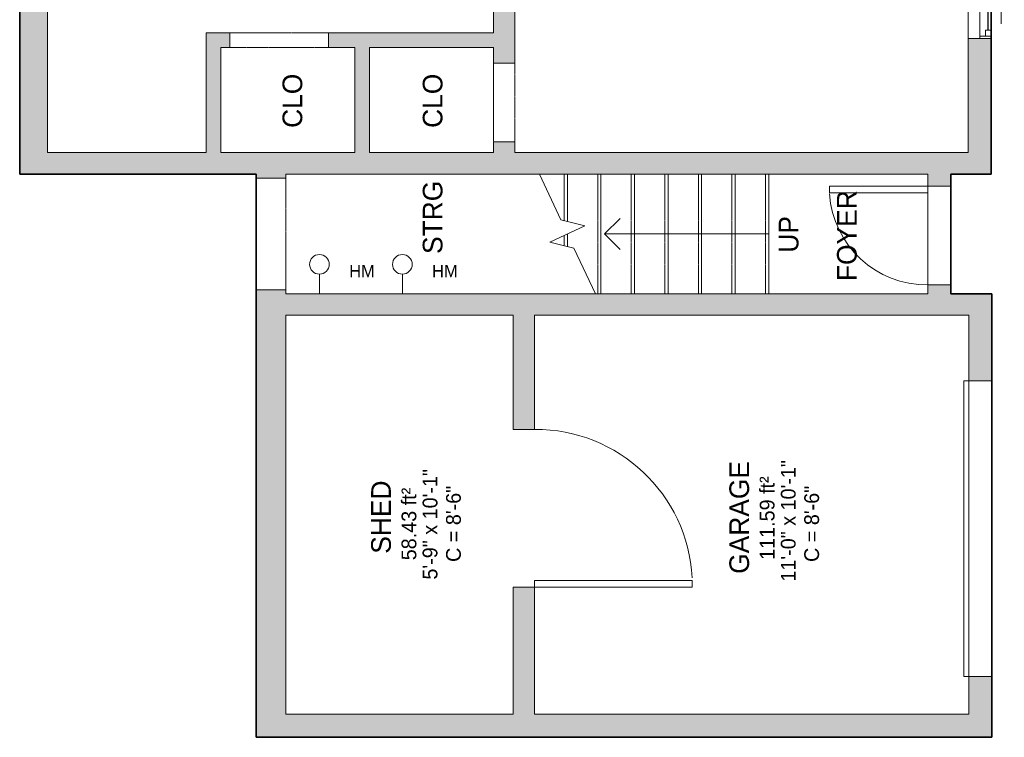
# Model space of a CAD drawing. Header units: inches. Extents: x -863 to 790, y -1032 to 1262.
# Tile 3 of 8: x -138 to 161, y -382 to -164. Entities that reach past the tile are written whole.
import ezdxf

# ---------------------------------------------------------------- set-up
doc = ezdxf.new("R2010")
doc.units = ezdxf.units.IN
doc.header["$MEASUREMENT"] = 0
doc.linetypes.add('Dash', pattern=[0.23622, 0.11811, -0.11811])
doc.linetypes.add('Overhead', pattern=[0.15625, 0.09375, -0.0625])
for name, color, linetype, lineweight in [('A-ANNO-NOTE', 131, 'Continuous', 9), ('A-AREA-IDEN', 2, 'Continuous', 9), ('A-DETL', 90, 'Continuous', 9), ('A-DETL-GENF', 92, 'Overhead', 9), ('A-DETL-MEDM', 90, 'Continuous', 9), ('A-DOOR', 31, 'Continuous', 9), ('A-FLOR', 192, 'Continuous', 9), ('A-GLAZ', 151, 'Continuous', 9), ('A-WALL', 90, 'Continuous', 9), ('A-WALL-PATT', 111, 'Continuous', 9), ('M-EQPM', 90, 'Continuous', 9), ('S-STRS', 90, 'Continuous', 9), ('S-STRS-ANNO', 90, 'Continuous', 9), ('S-STRS-IDEN', 31, 'Continuous', 9), ('S-STRS-MBND', 31, 'Continuous', 9)]:
    doc.layers.add(name, color=color, linetype=linetype, lineweight=lineweight)
doc.styles.add('Inter', font='txt', dxfattribs={"height": 6})
doc.styles.add('Inter_1', font='txt', dxfattribs={"height": 3.75})
doc.styles.add('Inter_2', font='txt', dxfattribs={"height": 4.5})
doc.styles.add('Inter_B', font='txt', dxfattribs={"height": 6})

# ---------------------------------------------------------------- blocks, each defined once
blk = doc.blocks.new('Planitar - Single Door_Flush Panel - 2_-6_ x 6_-8_-4186645-Unit 3234 b')
at = {"layer": 'A-DOOR', "lineweight": 18}
for p, q in [((12.99, 3.5), (12.99, 33.5)), ((15, 33.5), (12.99, 33.5)), ((15, 3.5), (15, 33.5)), ((15, 3.5), (12.99, 3.5))]:
    blk.add_line(p, q, dxfattribs=at)
at = {"layer": 'A-DOOR'}
blk.add_arc((14.77, 3.8), 29.77, 93.991, 180.5775, dxfattribs=at)
blk = doc.blocks.new('Planitar - Single Door_Flush Panel - 4_ x 7_ 11_-4186745-Unit 3234 b')
at = {"layer": 'A-DOOR', "lineweight": 18}
for p, q in [((21.99, 3.25), (21.99, 51.25)), ((24, 51.25), (21.99, 51.25)), ((24, 3.25), (24, 51.25)), ((24, 3.25), (21.99, 3.25))]:
    blk.add_line(p, q, dxfattribs=at)
at = {"layer": 'A-DOOR'}
blk.add_arc((23.77, 3.55), 47.77, 93.138, 180.3599, dxfattribs=at)
blk = doc.blocks.new('Planitar - Opening - 2_-0_ x 6_-8_-4186835-Unit 3234 b')
at = {"layer": 'A-DETL-GENF'}
for p, q in [((11.68, 3.25), (-12.32, 3.25)), ((-12.32, -3.25), (11.68, -3.25))]:
    blk.add_line(p, q, dxfattribs=at)
at = {"layer": 'A-DETL-MEDM'}
for p, q in [((-12.32, 3.25), (-12.32, -3.25)), ((11.68, -3.25), (11.68, 3.25))]:
    blk.add_line(p, q, dxfattribs=at)
blk = doc.blocks.new('Planitar - Opening - 2_-6_ x 6_-8_-4186943-Unit 3234 b')
at = {"layer": 'A-DETL-GENF'}
for p, q in [((14.68, 2.25), (-15.32, 2.25)), ((-15.32, -2.25), (14.68, -2.25))]:
    blk.add_line(p, q, dxfattribs=at)
at = {"layer": 'A-DETL-MEDM'}
for p, q in [((-15.32, 2.25), (-15.32, -2.25)), ((14.68, -2.25), (14.68, 2.25))]:
    blk.add_line(p, q, dxfattribs=at)
blk = doc.blocks.new('Planitar - Garage Door - 7_ - 6_ x 6_ 8_-4309824-Unit 3234 b')
at = {"layer": 'A-DOOR', "linetype": 'Dash', "lineweight": 18}
for p, q in [((-45, -3.63), (-45, 3.37)), ((-45, 3.37), (45, 3.37)), ((45, 3.37), (45, -3.63)), ((45, -3.63), (-45, -3.63))]:
    blk.add_line(p, q, dxfattribs=at)
at = {"layer": 'A-DOOR', "lineweight": 18}
for p, q in [((45, -3.63), (-45, -3.63)), ((-45, -3.63), (-45, -5.2)), ((-45, -5.2), (45, -5.2)), ((45, -5.2), (45, -3.63))]:
    blk.add_line(p, q, dxfattribs=at)
blk = doc.blocks.new('Plan-Double-Sliding - Default 1-4324729-Unit 3234 b')
at = {"layer": 'A-GLAZ'}
for p, q in [((-17, 6.65625), (17, 6.65625)), ((-16.25, 3.15625), (-0.875, 3.15625)), ((0.875, 3.15625), (14.5, 3.15625)), ((17, -0.34375), (-17, -0.34375)), ((-14.5, -0.34375), (-0.875, -0.34375)), ((-4.5, -3.34375), (-6.5, -2.34375)), ((0.875, -0.34375), (16.25, -0.34375)), ((4.5, -3.34375), (6.5, -2.34375)), ((-4.5, -3.34375), (-12.5, -3.34375)), ((-4.5, -3.34375), (-6.5, -4.34375)), ((4.5, -3.34375), (6.5, -4.34375)), ((4.5, -3.34375), (12.5, -3.34375))]:
    blk.add_line(p, q, dxfattribs=at)
at = {"layer": 'A-GLAZ', "lineweight": 18}
for p, q in [((-17, -0.34375), (-17, 6.65625)), ((17, 6.65625), (17, -0.34375)), ((-17, 3.15625), (-16.25, 3.15625)), ((-16.25, -0.34375), (-16.25, 3.15625)), ((-0.875, 3.15625), (0.875, 3.15625)), ((-0.875, 3.15625), (-0.875, -0.34375)), ((0.875, -0.34375), (0.875, 3.15625)), ((14.5, 3.15625), (17, 3.15625)), ((14.5, 1.40625), (14.5, 3.15625)), ((16.25, -0.34375), (16.25, 3.15625)), ((-14.5, 1.40625), (-16.25, 1.40625)), ((-14.5, -0.34375), (-14.5, 1.40625)), ((0.875, 1.40625), (-0.875, 1.40625)), ((16.25, 1.40625), (14.5, 1.40625)), ((-17, -0.34375), (-14.5, -0.34375)), ((-0.875, -0.34375), (0.875, -0.34375)), ((16.25, -0.34375), (17, -0.34375))]:
    blk.add_line(p, q, dxfattribs=at)
at = {"layer": 'A-GLAZ', "lineweight": 25}
for p, q in [((-14.5, 0.53125), (-0.875, 0.53125)), ((0.875, 2.28125), (14.5, 2.28125))]:
    blk.add_line(p, q, dxfattribs=at)
blk = doc.blocks.new('Planitar - Opening - 2_-10_ x 6_-8_-4309421-Unit 3234 b')
at = {"layer": 'A-DETL-GENF'}
for p, q in [((16.68, 4.5), (-17.32, 4.5)), ((-17.32, -4.5), (16.68, -4.5))]:
    blk.add_line(p, q, dxfattribs=at)
at = {"layer": 'A-DETL-MEDM'}
for p, q in [((-17.32, 4.5), (-17.32, -4.5)), ((16.68, -4.5), (16.68, 4.5))]:
    blk.add_line(p, q, dxfattribs=at)
blk = doc.blocks.new('Hydro Meter - Default 1-3380297-Unit 3234 b')
at = {"layer": 'M-EQPM'}
blk.add_line((0, 0), (0, 6), dxfattribs=at)
blk.add_circle((0, 9), 3, dxfattribs=at)

msp = doc.modelspace()

# ---------------------------------------------------------------- hatches: boundary and pattern name
at = {"layer": 'A-WALL-PATT'}
h = msp.add_hatch(color=9, dxfattribs=at)
h.paths.add_polyline_path([(-129.98, -210.78), (-129.98, -153.53), (-138.48, -153.53), (-138.48, -210.78)], flags=0)
h.paths.add_polyline_path([(-138.48, -119.53), (-129.98, -119.53), (-129.98, -111.03), (-138.48, -111.03)], flags=0)
h.paths.add_polyline_path([(-129.98, -77.03), (-129.98, -38.28), (-138.48, -38.28), (-138.48, -77.03)], flags=0)
h.paths.add_polyline_path([(-138.48, -16.28), (-129.98, -16.28), (-129.98, 43.72), (-138.48, 43.72), (-138.48, 23.36)], flags=0)
h.paths.add_polyline_path([(-138.48, 77.72), (-129.98, 77.72), (-129.98, 88.22), (-138.48, 88.22)], flags=0)
h.paths.add_polyline_path([(-129.98, 116.22), (-129.98, 152.97), (-138.48, 152.97), (-138.48, 116.22)], flags=0)
h.paths.add_polyline_path([(-138.48, 194.97), (-129.98, 194.97), (-129.98, 298.47), (-138.48, 298.47)], flags=0)
h.paths.add_polyline_path([(-129.98, 340.47), (-129.98, 372.16), (-138.48, 372.16), (-138.48, 340.47)], flags=0)
h.paths.add_polyline_path([(-138.48, 408.16), (-129.98, 408.16), (-129.98, 424.72), (-138.48, 424.72), (-138.48, 421.83)], flags=0)
h.paths.add_polyline_path([(-138.48, 472.72), (-129.98, 472.72), (-129.98, 493.22), (-138.48, 493.22)], flags=0)
h = msp.add_hatch(color=9, dxfattribs=at)
h.paths.add_polyline_path([(157.27, -210.78), (157.27, -169.53), (150.27, -169.53), (150.27, -210.78)], flags=0)
h.paths.add_polyline_path([(157.27, -135.53), (157.27, -45.53), (150.27, -45.53), (150.27, -135.53)], flags=0)
h.paths.add_polyline_path([(157.27, -11.53), (157.27, 8.47), (150.27, 8.47), (150.27, -11.53)], flags=0)
h.paths.add_polyline_path([(157.27, 42.47), (157.27, 55.97), (150.27, 55.97), (150.27, 42.47)], flags=0)
h.paths.add_polyline_path([(157.27, 85.97), (157.27, 95.47), (150.27, 95.47), (150.27, 85.97)], flags=0)
h.paths.add_polyline_path([(157.27, 123.47), (157.27, 226.97), (150.27, 226.97), (150.27, 123.47)], flags=0)
h.paths.add_polyline_path([(157.27, 268.97), (157.27, 307.47), (150.27, 307.47), (150.27, 268.97)], flags=0)
h.paths.add_polyline_path([(150.27, 349.47), (157.27, 349.47), (157.27, 368.47), (150.27, 368.47), (150.27, 366.22)], flags=0)
h = msp.add_hatch(color=9, dxfattribs=at)
h.paths.add_polyline_path([(12.27, -204.28), (12.27, -201.03), (5.77, -201.03), (5.77, -204.28)], flags=0)
h.paths.add_polyline_path([(5.77, -177.03), (12.27, -177.03), (12.27, 188.22), (5.77, 188.22), (5.77, -172.28)], flags=0)
for points in [[(-77.23, -204.28), (-77.23, -167.78), (-81.73, -167.78), (-81.73, -204.28)], [(-31.98, -204.28), (-31.98, -172.28), (-36.48, -172.28), (-36.48, -204.28)], [(138.02, -210.78), (150.27, -210.78), (150.27, -204.28), (-129.98, -204.28), (-129.98, -210.78), (66.99, -210.78)], [(150.52, -253.78), (150.52, -247.28), (-57.48, -247.28), (-57.48, -253.78), (18.27, -253.78)], [(150.52, -382.28), (150.52, -375.28), (-66.48, -375.28), (-66.48, -382.28), (-48.35, -382.28)]]:
    msp.add_hatch(color=9, dxfattribs=at).paths.add_polyline_path(points, flags=0)
h = msp.add_hatch(color=9, dxfattribs=at)
h.paths.add_polyline_path([(5.77, -172.28), (5.77, -167.78), (-44.48, -167.78), (-44.48, -172.28), (-31.98, -172.28)], flags=0)
h.paths.add_polyline_path([(-74.48, -172.28), (-74.48, -167.78), (-77.23, -167.78), (-77.23, -172.28)], flags=0)
h = msp.add_hatch(color=9, dxfattribs=at)
h.paths.add_polyline_path([(-66.48, -375.28), (-57.48, -375.28), (-57.48, -246.03), (-66.48, -246.03)], flags=0)
h.paths.add_polyline_path([(-66.48, -212.03), (-57.48, -212.03), (-57.48, -210.78), (-66.48, -210.78)], flags=0)
h = msp.add_hatch(color=9, dxfattribs=at)
h.paths.add_polyline_path([(138.02, -247.28), (145.02, -247.28), (145.02, -244.53), (138.02, -244.53)], flags=0)
h.paths.add_polyline_path([(145.02, -214.53), (145.02, -210.78), (138.02, -210.78), (138.02, -214.53)], flags=0)
h = msp.add_hatch(color=9, dxfattribs=at)
h.paths.add_polyline_path([(150.52, -382.28), (157.52, -382.28), (157.52, -363.78), (150.52, -363.78), (150.52, -375.28)], flags=0)
h.paths.add_polyline_path([(150.52, -273.78), (157.52, -273.78), (157.52, -247.28), (150.52, -247.28), (150.52, -253.78)], flags=0)
h = msp.add_hatch(color=9, dxfattribs=at)
h.paths.add_polyline_path([(11.77, -375.28), (18.27, -375.28), (18.27, -336.53), (11.77, -336.53)], flags=0)
h.paths.add_polyline_path([(11.77, -288.53), (18.27, -288.53), (18.27, -253.78), (11.77, -253.78)], flags=0)

# ---------------------------------------------------------------- linework, layer by layer
at = {"layer": 'A-DETL', "lineweight": 35}
for p, q in [((-138.48, -210.78), (-138.48, 493.22)), ((157.27, 493.22), (157.27, -210.78)), ((-66.48, -210.78), (-138.48, -210.78)), ((-66.48, -382.28), (-66.48, -210.78)), ((157.27, -210.78), (145.02, -210.78)), ((145.02, -210.78), (145.02, -247.28)), ((145.02, -247.28), (157.52, -247.28)), ((157.52, -247.28), (157.52, -382.28)), ((157.52, -382.28), (-66.48, -382.28))]:
    msp.add_line(p, q, dxfattribs=at)
at = {"layer": 'A-FLOR'}
msp.add_line((138.02, -244.53), (138.02, -214.53), dxfattribs=at)
at = {"layer": 'A-WALL'}
for p, q in [((5.77, -57.53), (5.77, -167.78)), ((12.27, -177.03), (12.27, -86.78)), ((-138.48, -153.53), (-138.48, -210.78)), ((-129.98, -204.28), (-129.98, -153.53)), ((-74.48, -167.78), (-81.73, -167.78)), ((-81.73, -167.78), (-81.73, -204.28)), ((5.77, -167.78), (-44.48, -167.78)), ((150.27, -169.53), (150.27, -204.28)), ((157.27, -210.78), (157.27, -169.53)), ((-77.23, -204.28), (-77.23, -172.28)), ((-77.23, -172.28), (-74.48, -172.28)), ((-44.48, -172.28), (-36.48, -172.28)), ((-36.48, -172.28), (-36.48, -204.28)), ((-31.98, -172.28), (5.77, -172.28)), ((-31.98, -204.28), (-31.98, -172.28)), ((5.77, -172.28), (5.77, -177.03)), ((5.77, -201.03), (5.77, -204.28)), ((12.27, -204.28), (12.27, -201.03)), ((-81.73, -204.28), (-129.98, -204.28)), ((-36.48, -204.28), (-77.23, -204.28)), ((5.77, -204.28), (-31.98, -204.28)), ((150.27, -204.28), (12.27, -204.28)), ((-138.48, -210.78), (-66.48, -210.78)), ((-66.48, -210.78), (-66.48, -212.03)), ((-57.48, -212.03), (-57.48, -210.78)), ((-57.48, -210.78), (138.02, -210.78)), ((138.02, -210.78), (138.02, -214.53)), ((145.02, -210.78), (157.27, -210.78)), ((145.02, -214.53), (145.02, -210.78)), ((138.02, -214.53), (145.02, -214.53)), ((145.02, -244.53), (138.02, -244.53)), ((138.02, -244.53), (138.02, -247.28)), ((145.02, -247.28), (145.02, -244.53)), ((-66.48, -246.03), (-66.48, -382.28)), ((-57.48, -247.28), (-57.48, -246.03)), ((138.02, -247.28), (-57.48, -247.28)), ((157.52, -247.28), (145.02, -247.28)), ((157.52, -273.78), (157.52, -247.28)), ((-57.48, -375.28), (-57.48, -253.78)), ((-57.48, -253.78), (11.77, -253.78)), ((11.77, -253.78), (11.77, -288.53)), ((18.27, -288.53), (18.27, -253.78)), ((18.27, -253.78), (150.52, -253.78)), ((150.52, -253.78), (150.52, -273.78)), ((150.52, -273.78), (157.52, -273.78)), ((11.77, -288.53), (18.27, -288.53)), ((18.27, -336.53), (11.77, -336.53)), ((11.77, -336.53), (11.77, -375.28)), ((18.27, -375.28), (18.27, -336.53)), ((150.52, -363.78), (150.52, -375.28)), ((157.52, -363.78), (150.52, -363.78)), ((157.52, -382.28), (157.52, -363.78)), ((11.77, -375.28), (-57.48, -375.28)), ((150.52, -375.28), (18.27, -375.28)), ((-66.48, -382.28), (157.52, -382.28))]:
    msp.add_line(p, q, dxfattribs=at)
at = {"layer": 'S-STRS', "linetype": 'Overhead'}
for p, q in [((27.28, -224.99), (27.28, -210.78)), ((37.49, -247.28), (37.49, -210.78)), ((47.7, -247.28), (47.7, -210.78)), ((57.92, -247.28), (57.92, -210.78)), ((68.13, -247.28), (68.13, -210.78)), ((78.34, -247.28), (78.34, -210.78)), ((88.55, -247.28), (88.55, -210.78)), ((27.28, -232.58), (27.28, -229.48))]:
    msp.add_line(p, q, dxfattribs=at)
at = {"layer": 'S-STRS'}
for p, q in [((28.26, -225.23), (28.26, -210.78)), ((38.47, -247.28), (38.47, -210.78)), ((48.69, -247.28), (48.69, -210.78)), ((58.9, -247.28), (58.9, -210.78)), ((69.11, -247.28), (69.11, -210.78)), ((79.33, -247.28), (79.33, -210.78)), ((89.54, -247.28), (89.54, -210.78)), ((28.26, -232.82), (28.26, -229.03))]:
    msp.add_line(p, q, dxfattribs=at)
at = {"layer": 'S-STRS-ANNO'}
for p, q in [((39.6, -229.03), (44.32, -224.3)), ((48.69, -229.03), (39.6, -229.03)), ((39.6, -229.03), (44.32, -233.75)), ((58.9, -229.03), (48.69, -229.03)), ((69.11, -229.03), (58.9, -229.03)), ((79.33, -229.03), (69.11, -229.03)), ((89.54, -229.03), (79.33, -229.03))]:
    msp.add_line(p, q, dxfattribs=at)
at = {"layer": 'S-STRS-MBND'}
for p, q in [((19.75, -210.78), (26.26, -224.74)), ((26.26, -224.74), (33.61, -226.53)), ((33.61, -226.53), (22.91, -231.52)), ((22.91, -231.52), (30.26, -233.31)), ((30.26, -233.31), (36.77, -247.28))]:
    msp.add_line(p, q, dxfattribs=at)

# ---------------------------------------------------------------- block references
at = {"layer": 'A-DOOR'}
for name, p, rotation in [('Planitar - Opening - 2_-6_ x 6_-8_-4186943-Unit 3234 b', (-59.8, -170.03), 180), ('Planitar - Opening - 2_-0_ x 6_-8_-4186835-Unit 3234 b', (9.02, -189.35), 269.9999999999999), ('Planitar - Opening - 2_-10_ x 6_-8_-4309421-Unit 3234 b', (-61.98, -229.35), 269.9999999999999), ('Planitar - Single Door_Flush Panel - 2_-6_ x 6_-8_-4186645-Unit 3234 b', (141.52, -229.53), 89.9999999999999), ('Planitar - Garage Door - 7_ - 6_ x 6_ 8_-4309824-Unit 3234 b', (154.15, -318.78), 269.9999999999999), ('Planitar - Single Door_Flush Panel - 4_ x 7_ 11_-4186745-Unit 3234 b', (15.02, -312.53), 269.9999999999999)]:
    msp.add_blockref(name, p, dxfattribs=dict(at, rotation=rotation))
at = {"layer": 'A-GLAZ', "rotation": 90.00000000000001}
msp.add_blockref('Plan-Double-Sliding - Default 1-4324729-Unit 3234 b', (156.93, -152.53), dxfattribs=at)
at = {"layer": 'M-EQPM'}
for p in [(-47.23, -247.28), (-21.98, -247.28)]:
    msp.add_blockref('Hydro Meter - Default 1-3380297-Unit 3234 b', p, dxfattribs=at)

# ---------------------------------------------------------------- texts
at = {"layer": 'A-ANNO-NOTE', "char_height": 3.75, "width": 10.605, "attachment_point": 1, "style": 'Inter_1'}
for insert in [(-38.17, -238.45), (-12.92, -238.45)]:
    msp.add_mtext('HM', dxfattribs=dict(at, insert=insert))
at = {"layer": 'A-AREA-IDEN', "attachment_point": 1, "rotation": 90}
for s, insert, char_height, width, style in [('CLO', (-58.46, -196.74), 6, 20.301, 'Inter_B'), ('CLO', (-15.77, -196.74), 6, 20.301, 'Inter_B'), ('STRG', (-15.77, -235.13), 6, 26.361, 'Inter_B'), ('FOYER', (110.34, -243.37), 6, 32.421, 'Inter_B'), ('11\'-0" x 10\'-1"', (93.24, -334.88), 4.5, 46.965, 'Inter_2'), ('5\'-9" x 10\'-1"', (-15.81, -334.26), 4.5, 45.45, 'Inter_2'), ('GARAGE', (77.57, -332.5), 6, 41.208, 'Inter_B'), ('111.59 ft²', (86.82, -328.25), 4.5, 30.906, 'Inter_2'), ('SHED', (-31.48, -326.38), 6, 26.361, 'Inter_B'), ('58.43 ft²', (-22.23, -328.38), 4.5, 31.209, 'Inter_2'), ('C = 8\'-6"', (-8.68, -328.89), 4.5, 32.421, 'Inter_2'), ('C = 8\'-6"', (100.37, -328.89), 4.5, 32.421, 'Inter_2')]:
    msp.add_mtext(s, dxfattribs=dict(at, insert=insert, char_height=char_height, width=width, style=style))
at = {"layer": 'S-STRS-IDEN', "insert": (92.6, -234.73), "char_height": 6, "width": 13.7117, "attachment_point": 1, "rotation": 90, "line_spacing_factor": 0.9936, "style": 'Inter', "bg_fill": 3, "box_fill_scale": 1.25, "bg_fill_color": 256, "bg_fill_true_color": 13158600, "bg_fill_transparency": 0}
msp.add_mtext('UP', dxfattribs=at)

doc.saveas('drawing.dxf')
